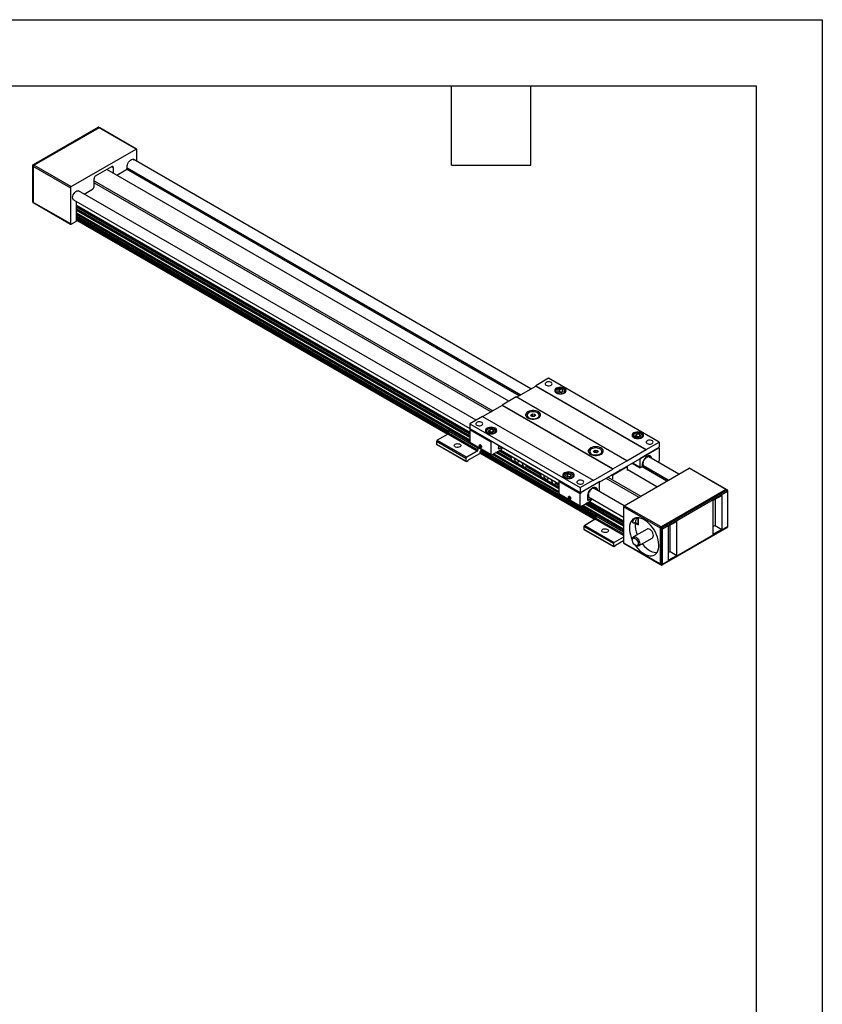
# Model space of a CAD drawing. Header units: millimetres. Extents: x 0 to 1397, y 0 to 1080.
# Tile 7 of 7: x 1012 to 1397, y 607 to 1080. Entities that reach past the tile are written whole.
import ezdxf

# ---------------------------------------------------------------- set-up
doc = ezdxf.new("R2010")
doc.units = ezdxf.units.MM
doc.header["$LTSCALE"] = 5
doc.linetypes.add('SLD-Solid', pattern=[0])
doc.layers.add('TEXT', color=140, linetype='SLD-Solid', lineweight=25)

msp = doc.modelspace()

# ---------------------------------------------------------------- linework, layer by layer
at = {"color": 7, "linetype": 'SLD-Solid'}
for p, q in [((0.012, 1079.513), (1397.012, 1079.513)), ((1397.012, 1079.513), (1397.012, 0.013))]:
    msp.add_line(p, q, dxfattribs=at)
for p, q in [((1049.697, 1027.839), (1018.585, 1009.878)), ((1049.947, 1027.814), (1018.835, 1009.853)), ((1050.301, 1027.61), (1019.188, 1009.649)), ((1050.301, 1027.61), (1049.947, 1027.814)), ((1050.541, 1027.64), (1050.197, 1027.839)), ((1067.979, 1017.405), (1050.301, 1027.61)), ((1068.229, 1017.43), (1050.551, 1027.635)), ((1036.866, 999.444), (1067.979, 1017.405)), ((1068.332, 1011.514), (1068.332, 1017.201)), ((1257.331, 902.408), (1066.574, 1012.529)), ((1018.335, 1009.445), (1018.335, 992.298)), ((1018.481, 1009.241), (1018.481, 992.094)), ((1018.481, 1009.241), (1018.835, 1009.037)), ((1019.188, 1009.649), (1018.835, 1009.853)), ((1018.835, 1009.037), (1036.512, 998.832)), ((1018.835, 991.889), (1018.835, 1009.037)), ((1019.188, 1009.649), (1036.866, 999.444)), ((1048.533, 1004.548), (1056.312, 1009.038)), ((1246.664, 896.454), (1053.976, 1007.69)), ((1056.312, 1009.038), (1057.019, 1008.63)), ((1057.019, 1008.63), (1057.019, 1005.933)), ((1058.75, 1004.934), (1063.071, 1007.428)), ((1251.649, 899.127), (1063.449, 1007.773)), ((1252.234, 899.465), (1063.719, 1008.293)), ((1063.763, 1008.48), (1252.418, 899.571)), ((1047.826, 999.444), (1047.826, 1003.323)), ((1047.826, 1002.26), (1239.062, 891.861)), ((1036.512, 998.832), (1036.512, 981.684)), ((1230.991, 887.406), (1040.419, 997.421)), ((1043.078, 995.886), (1047.118, 998.219)), ((1047.826, 1001.28), (1238.214, 891.371)), ((1018.835, 991.89), (1018.481, 992.094)), ((1037.918, 993.092), (1227.961, 883.382)), ((1039.339, 982.908), (1039.339, 992.271)), ((1018.585, 991.865), (1018.929, 991.666)), ((1018.835, 991.889), (1036.512, 981.684)), ((1018.938, 991.66), (1036.616, 981.455)), ((1039.339, 990.503), (1227.961, 881.614)), ((1039.339, 990.419), (1227.961, 881.53)), ((1039.339, 989.993), (1227.961, 881.103)), ((1227.961, 880.695), (1039.339, 989.584)), ((1227.961, 879.902), (1039.339, 988.791)), ((1227.961, 879.818), (1039.339, 988.707)), ((1227.961, 879.491), (1039.339, 988.38)), ((1227.961, 879.083), (1039.339, 987.972)), ((1036.866, 981.48), (1039.339, 982.908)), ((1039.339, 986.788), (1227.961, 877.899)), ((1039.339, 986.703), (1227.961, 877.814)), ((1218.259, 882.87), (1039.339, 986.159)), ((1218.186, 882.828), (1039.339, 986.074)), ((1039.339, 985.359), (1217.832, 882.317)), ((1039.339, 984.951), (1217.744, 881.96)), ((1039.339, 984.77), (1217.744, 881.78)), ((1217.743, 881.243), (1039.339, 984.233)), ((1217.723, 881.115), (1039.339, 984.093)), ((1217.559, 880.801), (1039.339, 983.685)), ((1217.424, 880.675), (1039.339, 983.481)), ((1039.339, 983.396), (1217.352, 880.632)), ((1265.792, 907.496), (1259.604, 903.924)), ((1318.825, 876.881), (1265.792, 907.496)), ((1250.412, 898.413), (1259.604, 903.72)), ((1259.604, 903.72), (1259.604, 903.924)), ((1259.604, 903.924), (1312.638, 873.309)), ((1259.604, 903.72), (1312.638, 873.105)), ((1269.893, 902.271), (1269.68, 902.148)), ((1271.147, 902.202), (1270.054, 901.637)), ((1271.147, 902.202), (1272.542, 901.938)), ((1271.147, 900.977), (1271.147, 902.202)), ((1273.217, 902.148), (1273.004, 902.271)), ((1250.235, 898.515), (1243.518, 894.638)), ((1303.268, 867.9), (1250.235, 898.515)), ((1268.949, 901.128), (1268.949, 900.916)), ((1270.054, 901.637), (1270.355, 900.808)), ((1271.75, 900.544), (1270.355, 900.808)), ((1271.147, 900.977), (1270.695, 900.743)), ((1271.147, 900.977), (1271.845, 900.845)), ((1272.843, 901.109), (1271.75, 900.544)), ((1271.845, 900.845), (1272.202, 900.778)), ((1272.843, 901.109), (1272.542, 901.938)), ((1272.542, 900.953), (1272.542, 901.938)), ((1273.949, 900.916), (1273.949, 901.128)), ((1243.518, 894.433), (1234.325, 889.127)), ((1296.551, 864.022), (1243.518, 894.638)), ((1243.518, 894.433), (1243.518, 894.638)), ((1296.551, 863.818), (1243.518, 894.433)), ((1234.149, 889.229), (1227.961, 885.657)), ((1234.149, 889.229), (1287.182, 858.614)), ((1255.442, 889.727), (1255.442, 889.372)), ((1257.237, 889.864), (1258.007, 890.36)), ((1257.597, 889.23), (1257.237, 889.864)), ((1258.727, 889.093), (1257.597, 889.23)), ((1257.64, 889.225), (1258.007, 889.462)), ((1258.007, 890.36), (1259.137, 890.223)), ((1258.007, 889.462), (1258.007, 890.36)), ((1258.007, 889.462), (1258.572, 889.394)), ((1258.572, 889.394), (1259.094, 889.33)), ((1259.497, 889.59), (1258.727, 889.093)), ((1259.137, 890.223), (1259.497, 889.59)), ((1259.137, 889.358), (1259.137, 890.223)), ((1261.292, 889.372), (1261.292, 889.727)), ((1227.961, 885.657), (1280.994, 855.042)), ((1227.961, 885.657), (1227.961, 883.207)), ((1217.39, 880.654), (1212.37, 877.756)), ((1231.532, 872.49), (1217.39, 880.654)), ((1218.097, 882.777), (1217.744, 882.164)), ((1231.886, 874), (1217.744, 882.164)), ((1217.744, 882.164), (1217.744, 881.266)), ((1217.744, 881.266), (1231.886, 873.102)), ((1218.373, 882.936), (1218.097, 882.777)), ((1227.961, 877.082), (1218.097, 882.777)), ((1218.373, 882.936), (1227.961, 877.401)), ((1280.994, 852.592), (1227.961, 883.207)), ((1238.215, 876.799), (1227.961, 882.718)), ((1227.961, 882.718), (1227.961, 876.879)), ((1235.715, 881.942), (1235.715, 881.73)), ((1236.659, 883.085), (1236.446, 882.963)), ((1236.778, 882.361), (1237.757, 882.992)), ((1236.778, 882.361), (1237.235, 881.556)), ((1237.235, 881.556), (1238.672, 881.382)), ((1237.399, 881.536), (1237.757, 881.768)), ((1239.194, 882.818), (1237.757, 882.992)), ((1237.757, 881.768), (1237.757, 882.992)), ((1238.475, 881.681), (1237.757, 881.768)), ((1239.03, 881.613), (1238.475, 881.681)), ((1239.651, 882.013), (1238.672, 881.382)), ((1239.194, 882.818), (1239.651, 882.013)), ((1239.194, 881.719), (1239.194, 882.818)), ((1239.983, 882.963), (1239.77, 883.085)), ((1240.715, 881.73), (1240.715, 881.942)), ((1306.072, 879.697), (1306.072, 879.485)), ((1307.016, 880.84), (1306.804, 880.718)), ((1307.135, 880.116), (1308.114, 880.747)), ((1307.593, 879.311), (1307.135, 880.116)), ((1307.593, 879.311), (1309.029, 879.137)), ((1307.756, 879.291), (1308.114, 879.522)), ((1309.551, 880.573), (1308.114, 880.747)), ((1308.114, 879.522), (1308.114, 880.747)), ((1308.832, 879.435), (1308.114, 879.522)), ((1309.388, 879.368), (1308.832, 879.435)), ((1310.008, 879.768), (1309.029, 879.137)), ((1310.008, 879.768), (1309.551, 880.573)), ((1309.551, 879.473), (1309.551, 880.573)), ((1310.34, 880.718), (1310.128, 880.84)), ((1311.072, 879.485), (1311.072, 879.697)), ((1226.158, 868.979), (1212.016, 877.143)), ((1212.016, 877.143), (1212.016, 875.837)), ((1212.016, 875.837), (1226.158, 867.673)), ((1212.016, 875.837), (1212.193, 875.735)), ((1226.335, 867.571), (1212.193, 875.735)), ((1212.37, 877.756), (1226.512, 869.592)), ((1227.961, 876.879), (1238.215, 870.96)), ((1228.065, 876.65), (1238.318, 870.731)), ((1231.886, 874), (1232.078, 874.334)), ((1231.886, 874), (1231.886, 873.102)), ((1232.628, 875.206), (1232.628, 875.165)), ((1232.734, 875.104), (1232.911, 875.355)), ((1232.734, 875.104), (1233.041, 875.281)), ((1232.911, 874.648), (1232.734, 875.104)), ((1232.911, 875.355), (1233.265, 875.151)), ((1232.911, 874.648), (1233.359, 874.907)), ((1233.265, 874.444), (1232.911, 874.648)), ((1233.088, 874.369), (1233.123, 874.349)), ((1233.359, 874.907), (1233.264, 875.151)), ((1233.265, 875.151), (1233.442, 874.696)), ((1233.442, 874.696), (1233.265, 874.444)), ((1233.36, 874.906), (1233.359, 874.907)), ((1238.215, 870.96), (1238.215, 876.799)), ((1241.885, 874.837), (1241.783, 875.229)), ((1241.835, 873.744), (1241.885, 874.837)), ((1241.838, 875.194), (1241.885, 874.837)), ((1243.054, 874.151), (1241.951, 873.739)), ((1243.156, 874.021), (1242.042, 873.605)), ((1242.424, 874.859), (1242.338, 874.752)), ((1243.054, 874.151), (1243.215, 874.058)), ((1243.105, 874.16), (1243.16, 874.181)), ((1243.324, 874.047), (1243.119, 874.166)), ((1243.126, 874.168), (1243.306, 874.064)), ((1243.156, 874.021), (1243.215, 874.058)), ((1243.264, 874.172), (1243.16, 874.181)), ((1243.306, 874.064), (1243.264, 874.172)), ((1243.306, 874.058), (1243.306, 874.064)), ((1243.553, 873.838), (1243.366, 873.73)), ((1243.376, 873.932), (1243.376, 873.818)), ((1243.553, 873.838), (1243.553, 874.207)), ((1309.491, 869.043), (1318.825, 874.431)), ((1309.986, 869.247), (1318.471, 874.145)), ((1312.638, 873.309), (1318.825, 876.881)), ((1318.4, 874.186), (1318.471, 874.145)), ((1318.721, 874.17), (1318.547, 874.271)), ((1318.825, 876.881), (1318.825, 874.431)), ((1318.825, 873.941), (1318.825, 868.103)), ((1231.532, 872.49), (1226.512, 869.592)), ((1232.593, 871.265), (1227.219, 868.163)), ((1232.947, 871.877), (1232.593, 871.265)), ((1232.839, 871.691), (1288.063, 839.811)), ((1288.134, 839.855), (1232.876, 871.755)), ((1232.947, 871.877), (1232.947, 872.163)), ((1288.27, 839.981), (1232.947, 871.918)), ((1288.433, 840.295), (1232.962, 872.318)), ((1288.454, 840.422), (1232.993, 872.439)), ((1233.214, 872.849), (1288.454, 840.959)), ((1233.323, 872.966), (1288.454, 841.14)), ((1233.477, 873.082), (1233.862, 873.304)), ((1233.654, 873.184), (1288.543, 841.497)), ((1238.568, 870.756), (1243.129, 873.389)), ((1270.741, 852.489), (1238.833, 870.909)), ((1270.741, 852.573), (1238.906, 870.951)), ((1239.378, 871.224), (1270.741, 853.118)), ((1239.451, 871.266), (1270.741, 853.202)), ((1270.741, 854.386), (1240.477, 871.858)), ((1270.741, 854.795), (1240.83, 872.062)), ((1270.741, 855.121), (1241.113, 872.225)), ((1270.741, 855.206), (1241.186, 872.268)), ((1241.835, 873.749), (1241.951, 873.739)), ((1241.836, 873.724), (1242.042, 873.605)), ((1247.916, 869.176), (1241.873, 872.664)), ((1242.227, 872.868), (1247.759, 869.675)), ((1242.596, 873.081), (1270.741, 856.833)), ((1242.669, 873.124), (1270.741, 856.918)), ((1248.221, 868.207), (1247.595, 870.196)), ((1285.494, 872.378), (1285.494, 872.023)), ((1285.494, 872.023), (1285.556, 871.676)), ((1287.322, 872.586), (1288.182, 873.031)), ((1287.559, 871.933), (1287.322, 872.586)), ((1288.656, 871.726), (1287.559, 871.933)), ((1287.733, 871.9), (1287.752, 871.91)), ((1287.752, 871.91), (1287.734, 871.9)), ((1287.752, 871.91), (1288.182, 872.132)), ((1288.182, 873.031), (1289.279, 872.823)), ((1288.182, 872.132), (1288.182, 873.031)), ((1288.182, 872.132), (1288.731, 872.029)), ((1289.516, 872.17), (1288.656, 871.726)), ((1288.731, 872.029), (1289.105, 871.958)), ((1289.279, 872.823), (1289.516, 872.17)), ((1289.279, 872.048), (1289.279, 872.823)), ((1291.344, 872.023), (1291.344, 872.378)), ((1312.638, 873.105), (1303.268, 867.696)), ((1309.915, 869.288), (1309.986, 869.247)), ((1312.496, 869.357), (1312.496, 869.564)), ((1312.638, 873.105), (1312.638, 873.309)), ((1312.931, 869.841), (1313.132, 869.724)), ((1313.132, 869.931), (1313.132, 869.724)), ((1328.218, 861.485), (1313.813, 869.801)), ((1314.192, 869.629), (1313.977, 869.754)), ((1314.192, 869.629), (1314.348, 869.823)), ((1314.666, 869.37), (1314.2, 869.639)), ((1314.666, 869.37), (1314.632, 869.328)), ((1226.158, 868.979), (1226.158, 867.673)), ((1226.335, 867.571), (1226.158, 867.673)), ((1226.335, 867.571), (1227.219, 868.081)), ((1227.219, 868.163), (1227.219, 868.081)), ((1249.511, 868.704), (1249.576, 869.052)), ((1249.844, 868.897), (1249.511, 868.704)), ((1251.213, 868.107), (1251.278, 867.684)), ((1252.898, 867.134), (1253.524, 865.145)), ((1254.268, 864.715), (1255.167, 865.234)), ((1255.167, 865.234), (1254.941, 865.955)), ((1262.058, 861.012), (1254.955, 865.112)), ((1255.105, 865.434), (1261.901, 861.511)), ((1303.445, 864.981), (1296.374, 860.899)), ((1296.551, 864.022), (1303.268, 867.9)), ((1300.086, 863.491), (1309.491, 868.92)), ((1303.056, 865.206), (1303.445, 864.981)), ((1303.268, 867.696), (1303.268, 867.9)), ((1303.445, 864.981), (1303.445, 863.266)), ((1305.879, 866.835), (1309.736, 864.609)), ((1306.025, 866.92), (1309.632, 864.838)), ((1309.632, 868.634), (1309.314, 868.818)), ((1309.491, 869.043), (1309.491, 868.92)), ((1309.632, 864.838), (1309.632, 868.634)), ((1310.804, 865.106), (1309.986, 864.633)), ((1322.536, 858.205), (1310.693, 865.042)), ((1310.839, 865.458), (1311.118, 865.805)), ((1323.122, 858.543), (1310.935, 865.578)), ((1311.118, 867.218), (1310.963, 867.232)), ((1311.118, 867.218), (1310.981, 867.297)), ((1311.052, 865.723), (1323.306, 858.649)), ((1311.281, 868.052), (1311.436, 868.038)), ((1318.471, 867.49), (1318.143, 867.301)), ((1262.363, 860.043), (1261.737, 862.032)), ((1263.653, 860.54), (1263.718, 860.888)), ((1263.986, 860.733), (1263.653, 860.54)), ((1265.355, 859.943), (1265.42, 859.52)), ((1272.838, 860.512), (1272.838, 860.299)), ((1273.782, 861.654), (1273.57, 861.532)), ((1273.943, 861.021), (1275.036, 861.586)), ((1273.943, 861.021), (1274.244, 860.191)), ((1275.639, 859.927), (1274.244, 860.191)), ((1274.584, 860.127), (1275.036, 860.361)), ((1275.036, 861.586), (1276.431, 861.322)), ((1275.036, 860.361), (1275.036, 861.586)), ((1275.036, 860.361), (1275.734, 860.229)), ((1275.639, 859.927), (1276.732, 860.493)), ((1275.734, 860.229), (1276.091, 860.161)), ((1276.732, 860.493), (1276.431, 861.322)), ((1276.431, 860.337), (1276.431, 861.322)), ((1277.106, 861.532), (1276.894, 861.654)), ((1277.838, 860.299), (1277.838, 860.512)), ((1287.182, 858.409), (1296.551, 863.818)), ((1290.328, 857.858), (1299.733, 863.287)), ((1294.146, 860.062), (1309.95, 850.939)), ((1295.808, 860.654), (1295.49, 860.838)), ((1295.895, 861.072), (1295.808, 860.654)), ((1296.374, 860.899), (1295.985, 861.124)), ((1296.374, 860.899), (1296.374, 859.184)), ((1296.551, 863.818), (1296.551, 864.022)), ((1299.733, 863.287), (1299.91, 863.593)), ((1299.803, 863.409), (1300.016, 863.532)), ((1299.91, 863.593), (1300.086, 863.491)), ((1300.086, 863.491), (1299.91, 863.593)), ((1302.031, 846.367), (1333.144, 864.328)), ((1317.728, 855.429), (1303.445, 863.675)), ((1350.821, 854.123), (1333.144, 864.328)), ((1351.071, 854.148), (1333.394, 864.353)), ((1267.04, 858.97), (1267.666, 856.981)), ((1268.411, 856.551), (1269.31, 857.07)), ((1269.31, 857.07), (1269.083, 857.791)), ((1270.741, 855.999), (1269.097, 856.948)), ((1269.247, 857.27), (1270.741, 856.407)), ((1280.994, 852.102), (1270.741, 858.021)), ((1270.741, 858.021), (1270.741, 852.183)), ((1280.994, 855.042), (1287.182, 858.614)), ((1290.328, 857.98), (1280.994, 852.592)), ((1280.994, 855.042), (1280.994, 852.592)), ((1289.833, 857.613), (1281.348, 852.715)), ((1287.182, 858.409), (1287.182, 858.614)), ((1289.833, 857.613), (1289.763, 857.654)), ((1290.083, 857.638), (1289.909, 857.738)), ((1290.187, 853.612), (1290.187, 857.409)), ((1290.222, 857.919), (1290.328, 857.858)), ((1290.328, 857.98), (1290.328, 857.858)), ((1293.298, 859.572), (1309.101, 850.449)), ((1270.741, 852.183), (1280.994, 846.264)), ((1270.845, 851.954), (1281.098, 846.035)), ((1275.408, 850.509), (1275.408, 850.469)), ((1275.514, 850.407), (1275.691, 850.659)), ((1275.514, 850.407), (1275.821, 850.584)), ((1275.691, 849.952), (1275.514, 850.407)), ((1275.691, 850.659), (1276.045, 850.455)), ((1275.691, 849.952), (1276.139, 850.21)), ((1276.139, 850.21), (1276.044, 850.455)), ((1276.045, 850.455), (1276.221, 849.999)), ((1276.14, 850.21), (1276.139, 850.21)), ((1280.994, 846.264), (1280.994, 852.102)), ((1281.348, 852.715), (1281.277, 852.755)), ((1284.53, 851.163), (1284.665, 850.141)), ((1284.955, 852.115), (1284.8, 852.129)), ((1284.8, 850.509), (1284.955, 850.702)), ((1285.273, 850.249), (1284.807, 850.518)), ((1284.955, 852.115), (1284.818, 852.194)), ((1284.833, 850.55), (1301.677, 840.826)), ((1285.118, 852.949), (1285.273, 852.935)), ((1285.273, 850.249), (1285.118, 850.056)), ((1286.333, 854.253), (1286.333, 854.46)), ((1286.768, 854.737), (1286.97, 854.621)), ((1286.97, 854.828), (1286.97, 854.621)), ((1302.055, 846.382), (1287.65, 854.698)), ((1288.029, 854.526), (1287.814, 854.65)), ((1288.029, 854.526), (1288.185, 854.719)), ((1288.503, 854.266), (1288.037, 854.535)), ((1288.503, 854.266), (1288.469, 854.225)), ((1319.709, 836.162), (1350.821, 854.123)), ((1350.821, 854.123), (1319.709, 836.162)), ((1320.062, 835.958), (1351.175, 853.919)), ((1320.416, 835.346), (1351.528, 853.306)), ((1344.722, 848.97), (1348.788, 851.317)), ((1348.788, 851.317), (1348.788, 834.986)), ((1350.821, 854.123), (1351.175, 853.919)), ((1351.425, 853.944), (1351.071, 854.148)), ((1351.528, 853.306), (1351.528, 836.16)), ((1351.675, 836.364), (1351.675, 853.511)), ((1276.045, 849.748), (1275.691, 849.952)), ((1275.868, 849.673), (1275.903, 849.652)), ((1276.221, 849.999), (1276.045, 849.748)), ((1281.348, 846.06), (1285.909, 848.693)), ((1288.897, 842.008), (1281.613, 846.213)), ((1288.97, 842.05), (1281.686, 846.255)), ((1282.158, 846.527), (1301.677, 835.259)), ((1282.231, 846.57), (1301.677, 835.344)), ((1301.677, 836.528), (1283.257, 847.162)), ((1301.677, 836.936), (1283.61, 847.366)), ((1301.677, 837.262), (1283.893, 847.529)), ((1301.677, 837.347), (1283.966, 847.571)), ((1284.615, 849.048), (1284.665, 850.141)), ((1284.615, 849.053), (1284.731, 849.042)), ((1284.616, 849.028), (1284.822, 848.909)), ((1301.677, 838.14), (1284.653, 847.968)), ((1285.833, 849.455), (1284.731, 849.042)), ((1285.936, 849.325), (1284.822, 848.909)), ((1285.007, 848.172), (1301.677, 838.548)), ((1285.376, 848.385), (1301.677, 838.974)), ((1285.449, 848.427), (1301.677, 839.059)), ((1285.833, 849.455), (1285.995, 849.362)), ((1285.885, 849.464), (1285.94, 849.485)), ((1286.104, 849.351), (1285.899, 849.469)), ((1285.906, 849.472), (1286.086, 849.368)), ((1285.936, 849.325), (1285.995, 849.362)), ((1286.044, 849.475), (1285.94, 849.485)), ((1286.086, 849.368), (1286.044, 849.475)), ((1286.086, 849.361), (1286.086, 849.368)), ((1286.333, 849.142), (1286.146, 849.034)), ((1286.156, 849.236), (1286.156, 849.121)), ((1286.333, 849.142), (1286.333, 849.684)), ((1319.355, 835.55), (1301.677, 845.755)), ((1301.677, 845.755), (1301.677, 828.608)), ((1319.709, 836.162), (1302.031, 846.367)), ((1344.722, 832.639), (1344.722, 848.97)), ((1345.606, 849.48), (1345.606, 836.823)), ((1288.808, 841.956), (1288.454, 841.344)), ((1301.677, 833.711), (1288.454, 841.344)), ((1288.454, 841.344), (1288.454, 840.446)), ((1289.084, 842.116), (1288.808, 841.956)), ((1301.677, 834.527), (1288.808, 841.956)), ((1289.084, 842.116), (1301.677, 834.846)), ((1296.869, 828.159), (1282.727, 836.323)), ((1282.727, 836.323), (1282.727, 835.016)), ((1288.101, 839.833), (1283.08, 836.935)), ((1283.08, 836.935), (1297.223, 828.771)), ((1301.677, 831.996), (1288.101, 839.833)), ((1288.454, 840.446), (1301.677, 832.812)), ((1306.195, 838.218), (1306.27, 838.175)), ((1307.188, 838.111), (1307.044, 838.195)), ((1307.246, 838.066), (1308.784, 837.178)), ((1308.784, 837.413), (1307.274, 838.284)), ((1308.784, 837.413), (1308.784, 840.58)), ((1308.784, 840.58), (1308.784, 837.178)), ((1319.709, 836.162), (1320.062, 835.958)), ((1351.528, 836.16), (1320.416, 818.199)), ((1327.222, 838.866), (1323.156, 836.519)), ((1323.156, 836.519), (1323.156, 820.188)), ((1324.04, 824.373), (1324.04, 837.03)), ((1327.222, 822.536), (1327.222, 838.866)), ((1345.606, 836.823), (1344.722, 836.313)), ((1345.606, 836.823), (1348.788, 834.986)), ((1282.727, 835.016), (1296.869, 826.852)), ((1282.727, 835.016), (1282.904, 834.914)), ((1297.046, 826.75), (1282.904, 834.914)), ((1301.677, 831.343), (1297.223, 828.771)), ((1313.014, 835.183), (1306.438, 831.386)), ((1319.355, 835.55), (1319.709, 835.346)), ((1319.355, 818.403), (1319.355, 835.55)), ((1319.355, 818.403), (1319.355, 835.55)), ((1319.709, 818.199), (1319.709, 835.346)), ((1320.312, 817.97), (1351.425, 835.931)), ((1320.416, 818.199), (1320.416, 835.346)), ((1348.788, 834.986), (1344.722, 832.639)), ((1296.869, 828.159), (1296.869, 826.852)), ((1297.046, 826.75), (1296.869, 826.852)), ((1297.046, 826.75), (1297.93, 827.26)), ((1301.677, 829.506), (1297.93, 827.342)), ((1297.93, 827.342), (1297.93, 827.26)), ((1301.677, 828.608), (1319.355, 818.403)), ((1301.781, 828.379), (1319.459, 818.174)), ((1305.92, 830.242), (1305.92, 829.834)), ((1307.334, 827.384), (1307.687, 827.18)), ((1308.938, 827.056), (1315.514, 830.853)), ((1323.156, 823.862), (1324.04, 824.373)), ((1323.156, 820.188), (1327.222, 822.536)), ((1324.04, 824.373), (1327.222, 822.536)), ((1319.355, 818.403), (1319.709, 818.199)), ((1319.459, 818.174), (1319.812, 817.97))]:
    msp.add_line(p, q)
at = {"flags": 128}
for points in [[(1063.762, 1008.817), (1063.724, 1009.354), (1063.818, 1009.958), (1064.037, 1010.585), (1064.364, 1011.188), (1064.776, 1011.722), (1065.242, 1012.148), (1065.727, 1012.435), (1066.196, 1012.561), (1066.614, 1012.517), (1066.933, 1012.322)], [(1038.262, 992.893), (1038.018, 993.01), (1037.744, 993.314), (1037.588, 993.754), (1037.561, 994.298), (1037.666, 994.906), (1037.895, 995.533), (1038.23, 996.131), (1038.648, 996.658), (1039.117, 997.073), (1039.603, 997.347), (1040.068, 997.459), (1040.48, 997.4), (1040.76, 997.224)], [(1264.625, 904.169), (1265.067, 903.987), (1265.588, 903.897), (1266.13, 903.91), (1266.636, 904.024), (1267.051, 904.227), (1267.329, 904.496), (1267.44, 904.803), (1267.373, 905.114), (1267.135, 905.396), (1266.75, 905.618), (1266.262, 905.756), (1265.723, 905.794), (1265.192, 905.73), (1264.725, 905.57), (1264.374, 905.33), (1264.177, 905.038), (1264.154, 904.725), (1264.309, 904.424), (1264.625, 904.169)], [(1269.504, 900.454), (1270.074, 900.202), (1270.737, 900.044), (1271.449, 899.989), (1272.16, 900.044), (1272.824, 900.202), (1273.393, 900.454), (1273.83, 900.783), (1274.105, 901.166), (1274.199, 901.577), (1274.105, 901.988), (1273.83, 902.371), (1273.393, 902.7), (1272.824, 902.952), (1272.16, 903.11), (1271.449, 903.165), (1270.737, 903.11), (1270.074, 902.952), (1269.504, 902.7), (1269.067, 902.371), (1268.792, 901.988), (1268.699, 901.577), (1268.792, 901.166), (1269.067, 900.783), (1269.504, 900.454)], [(1273.602, 901.634), (1273.387, 901.973), (1273.016, 902.264), (1272.517, 902.483), (1271.932, 902.612), (1271.308, 902.64), (1270.695, 902.566), (1270.143, 902.395), (1269.697, 902.142), (1269.393, 901.826), (1269.255, 901.473), (1269.295, 901.112), (1269.51, 900.773), (1269.881, 900.482), (1270.38, 900.263), (1270.965, 900.134), (1271.589, 900.105), (1272.202, 900.18), (1272.754, 900.35), (1273.2, 900.604), (1273.504, 900.92), (1273.642, 901.273), (1273.602, 901.634)], [(1273.907, 900.865), (1273.943, 901.032), (1273.895, 901.424)], [(1255.804, 888.463), (1256.438, 888.171), (1257.17, 887.968), (1257.961, 887.864), (1258.773, 887.864), (1259.564, 887.968), (1260.296, 888.171), (1260.93, 888.463), (1261.436, 888.83), (1261.789, 889.252), (1261.969, 889.709), (1261.969, 890.178), (1261.789, 890.634), (1261.436, 891.057), (1260.93, 891.423), (1260.296, 891.715), (1259.564, 891.918), (1258.773, 892.023), (1257.961, 892.023), (1257.17, 891.918), (1256.438, 891.715), (1255.804, 891.423), (1255.298, 891.057), (1254.945, 890.634), (1254.765, 890.178), (1254.765, 889.709), (1254.945, 889.252), (1255.298, 888.83), (1255.804, 888.463)], [(1258.967, 891.379), (1258.237, 891.414), (1257.514, 891.342), (1256.845, 891.169), (1256.272, 890.905), (1255.83, 890.567), (1255.548, 890.176), (1255.443, 889.758), (1255.521, 889.337), (1255.779, 888.94), (1256.199, 888.594), (1256.755, 888.318), (1257.413, 888.131), (1258.13, 888.044), (1258.863, 888.063), (1259.564, 888.186), (1260.19, 888.406), (1260.702, 888.71), (1261.067, 889.077), (1261.262, 889.485), (1261.275, 889.908), (1261.106, 890.32), (1260.764, 890.694), (1260.272, 891.008), (1259.66, 891.241), (1258.967, 891.379)], [(1231.391, 884.984), (1231.833, 884.801), (1232.354, 884.712), (1232.896, 884.725), (1233.402, 884.839), (1233.817, 885.041), (1234.095, 885.311), (1234.206, 885.618), (1234.139, 885.929), (1233.901, 886.211), (1233.516, 886.432), (1233.028, 886.57), (1232.489, 886.609), (1231.958, 886.544), (1231.491, 886.384), (1231.14, 886.145), (1230.943, 885.853), (1230.92, 885.539), (1231.075, 885.239), (1231.391, 884.984)], [(1236.27, 881.269), (1236.84, 881.017), (1237.503, 880.858), (1238.215, 880.804), (1238.926, 880.858), (1239.59, 881.017), (1240.159, 881.269), (1240.596, 881.598), (1240.871, 881.981), (1240.965, 882.391), (1240.871, 882.802), (1240.596, 883.185), (1240.159, 883.514), (1239.59, 883.766), (1238.926, 883.925), (1238.215, 883.979), (1237.503, 883.925), (1236.84, 883.766), (1236.27, 883.514), (1235.833, 883.185), (1235.558, 882.802), (1235.465, 882.391), (1235.558, 881.981), (1235.833, 881.598), (1236.27, 881.269)], [(1238.666, 883.43), (1238.041, 883.453), (1237.43, 883.374), (1236.883, 883.198), (1236.443, 882.941), (1236.148, 882.622), (1236.019, 882.268), (1236.068, 881.908), (1236.292, 881.57), (1236.671, 881.283), (1237.175, 881.068), (1237.763, 880.944), (1238.388, 880.921), (1238.999, 881.001), (1239.546, 881.176), (1239.986, 881.434), (1240.282, 881.752), (1240.41, 882.106), (1240.361, 882.467), (1240.137, 882.804), (1239.758, 883.092), (1239.254, 883.307), (1238.666, 883.43)], [(1306.627, 879.024), (1307.197, 878.771), (1307.86, 878.613), (1308.572, 878.559), (1309.283, 878.613), (1309.947, 878.771), (1310.516, 879.024), (1310.953, 879.353), (1311.228, 879.735), (1311.322, 880.146), (1311.228, 880.557), (1310.953, 880.94), (1310.516, 881.269), (1309.947, 881.521), (1309.283, 881.68), (1308.572, 881.734), (1307.86, 881.68), (1307.197, 881.521), (1306.627, 881.269), (1306.19, 880.94), (1305.915, 880.557), (1305.822, 880.146), (1305.915, 879.735), (1306.19, 879.353), (1306.627, 879.024)], [(1308.12, 878.699), (1308.745, 878.676), (1309.356, 878.756), (1309.903, 878.931), (1310.343, 879.189), (1310.639, 879.507), (1310.767, 879.861), (1310.718, 880.221), (1310.495, 880.559), (1310.116, 880.847), (1309.611, 881.061), (1309.023, 881.185), (1308.398, 881.208), (1307.787, 881.129), (1307.24, 880.953), (1306.801, 880.696), (1306.505, 880.377), (1306.376, 880.023), (1306.425, 879.663), (1306.649, 879.325), (1307.028, 879.037), (1307.532, 878.823), (1308.12, 878.699)], [(1220.996, 875.878), (1221.452, 876.062), (1221.988, 876.145), (1222.542, 876.117), (1223.046, 875.981), (1223.438, 875.755), (1223.673, 875.464), (1223.722, 875.144), (1223.578, 874.834), (1223.259, 874.572), (1222.804, 874.388), (1222.267, 874.305), (1221.714, 874.333), (1221.21, 874.468), (1220.817, 874.695), (1220.582, 874.986), (1220.534, 875.305), (1220.678, 875.615), (1220.996, 875.878)], [(1222.295, 874.306), (1221.988, 874.308), (1221.961, 874.306)], [(1233.088, 875.512), (1233.291, 875.348), (1233.463, 875.116), (1233.578, 874.851), (1233.618, 874.593), (1233.578, 874.382), (1233.463, 874.25), (1233.291, 874.217), (1233.088, 874.287), (1232.885, 874.451), (1232.713, 874.683), (1232.598, 874.948), (1232.558, 875.206), (1232.598, 875.417), (1232.713, 875.549), (1232.885, 875.583), (1233.088, 875.512)], [(1233.106, 875.501), (1232.934, 875.557), (1232.773, 875.526), (1232.666, 875.403), (1232.628, 875.206)], [(1233.088, 874.369), (1232.912, 874.511), (1232.763, 874.712), (1232.663, 874.942), (1232.628, 875.165), (1232.663, 875.348), (1232.763, 875.463), (1232.912, 875.492), (1233.088, 875.43), (1233.264, 875.288), (1233.413, 875.087), (1233.513, 874.858), (1233.548, 874.634), (1233.513, 874.451), (1233.413, 874.337), (1233.264, 874.308), (1233.088, 874.369)], [(1233.123, 874.349), (1233.123, 874.348), (1233.313, 874.283), (1233.473, 874.314), (1233.581, 874.437), (1233.618, 874.614)], [(1285.856, 871.115), (1286.49, 870.823), (1287.222, 870.619), (1288.013, 870.515), (1288.825, 870.515), (1289.616, 870.619), (1290.348, 870.823), (1290.982, 871.115), (1291.488, 871.481), (1291.841, 871.903), (1292.021, 872.36), (1292.021, 872.829), (1291.841, 873.286), (1291.488, 873.708), (1290.982, 874.074), (1290.348, 874.366), (1289.616, 874.57), (1288.825, 874.674), (1288.013, 874.674), (1287.222, 874.57), (1286.49, 874.366), (1285.856, 874.074), (1285.35, 873.708), (1284.998, 873.286), (1284.817, 872.829), (1284.817, 872.36), (1284.998, 871.903), (1285.35, 871.481), (1285.856, 871.115)], [(1285.556, 872.032), (1285.796, 871.632), (1286.2, 871.278), (1286.743, 870.994), (1287.392, 870.797), (1288.105, 870.699), (1288.838, 870.707), (1289.545, 870.82), (1290.181, 871.03), (1290.706, 871.326), (1291.088, 871.687), (1291.302, 872.092), (1291.334, 872.515), (1291.184, 872.929), (1290.86, 873.309), (1290.382, 873.63), (1289.781, 873.872), (1289.095, 874.021), (1288.366, 874.066), (1287.64, 874.006), (1286.964, 873.843), (1286.378, 873.588), (1285.921, 873.257), (1285.621, 872.871), (1285.497, 872.454), (1285.556, 872.032)], [(1313.062, 876.207), (1313.504, 876.025), (1314.024, 875.935), (1314.567, 875.948), (1315.073, 876.062), (1315.488, 876.265), (1315.766, 876.534), (1315.877, 876.841), (1315.81, 877.152), (1315.571, 877.434), (1315.187, 877.656), (1314.699, 877.794), (1314.16, 877.832), (1313.629, 877.768), (1313.162, 877.608), (1312.811, 877.368), (1312.614, 877.076), (1312.591, 876.763), (1312.746, 876.462), (1313.062, 876.207)], [(1242.042, 873.605), (1242.001, 873.59), (1241.962, 873.584), (1241.926, 873.589), (1241.895, 873.603), (1241.87, 873.627), (1241.851, 873.659), (1241.839, 873.699), (1241.835, 873.744)], [(1285.556, 871.676), (1285.796, 871.276), (1286.13, 870.972)], [(1315.279, 868.955), (1315.267, 869.073), (1315.123, 869.61), (1314.855, 870.017), (1314.479, 870.271), (1314.015, 870.356), (1313.492, 870.268), (1312.939, 870.012), (1312.389, 869.603), (1311.875, 869.064), (1311.426, 868.428), (1311.068, 867.731), (1310.822, 867.014), (1310.703, 866.319), (1310.718, 865.687), (1310.865, 865.154), (1310.865, 865.154)], [(1314.893, 869.177), (1314.871, 869.277), (1314.683, 869.73), (1314.38, 870.047), (1313.984, 870.21), (1313.516, 870.208), (1313.006, 870.041), (1312.901, 869.988)], [(1251.278, 867.684), (1251.211, 867.332), (1251.019, 867.112), (1250.733, 867.056), (1250.394, 867.174), (1250.056, 867.446), (1249.769, 867.833), (1249.578, 868.275), (1249.511, 868.704)], [(1310.695, 866.167), (1310.698, 866.107), (1310.796, 865.572)], [(1265.42, 859.52), (1265.353, 859.168), (1265.162, 858.948), (1264.875, 858.892), (1264.537, 859.009), (1264.198, 859.282), (1263.912, 859.669), (1263.72, 860.111), (1263.653, 860.54)], [(1273.393, 859.838), (1273.963, 859.586), (1274.626, 859.427), (1275.338, 859.373), (1276.049, 859.427), (1276.713, 859.586), (1277.282, 859.838), (1277.719, 860.167), (1277.994, 860.55), (1278.088, 860.961), (1277.994, 861.372), (1277.719, 861.754), (1277.282, 862.083), (1276.713, 862.336), (1276.049, 862.494), (1275.338, 862.548), (1274.626, 862.494), (1273.963, 862.336), (1273.393, 862.083), (1272.956, 861.754), (1272.681, 861.372), (1272.588, 860.961), (1272.681, 860.55), (1272.956, 860.167), (1273.393, 859.838)], [(1273.184, 860.496), (1273.399, 860.156), (1273.77, 859.865), (1274.269, 859.647), (1274.854, 859.518), (1275.478, 859.489), (1276.091, 859.563), (1276.643, 859.734), (1277.089, 859.988), (1277.393, 860.304), (1277.531, 860.656), (1277.491, 861.017), (1277.276, 861.357), (1276.905, 861.648), (1276.406, 861.867), (1275.821, 861.996), (1275.197, 862.024), (1274.584, 861.95), (1274.032, 861.779), (1273.586, 861.525), (1273.282, 861.209), (1273.144, 860.857), (1273.184, 860.496)], [(1279.828, 857.022), (1280.27, 856.839), (1280.79, 856.75), (1281.333, 856.763), (1281.839, 856.877), (1282.254, 857.079), (1282.532, 857.349), (1282.643, 857.656), (1282.576, 857.967), (1282.337, 858.249), (1281.953, 858.47), (1281.465, 858.608), (1280.926, 858.647), (1280.395, 858.582), (1279.928, 858.422), (1279.577, 858.183), (1279.38, 857.891), (1279.357, 857.577), (1279.512, 857.277), (1279.828, 857.022)], [(1284.665, 850.141), (1284.542, 850.695), (1284.553, 851.342), (1284.696, 852.045), (1284.964, 852.761), (1285.341, 853.45), (1285.804, 854.07), (1286.328, 854.587), (1286.88, 854.969), (1287.43, 855.194), (1287.944, 855.249), (1288.394, 855.132), (1288.751, 854.848), (1288.997, 854.415), (1289.116, 853.857), (1289.116, 853.851)], [(1288.73, 854.074), (1288.582, 854.517), (1288.309, 854.873), (1287.935, 855.079), (1287.484, 855.121), (1286.982, 854.998), (1286.738, 854.885)], [(1275.868, 850.816), (1276.071, 850.652), (1276.243, 850.42), (1276.358, 850.155), (1276.398, 849.897), (1276.358, 849.686), (1276.243, 849.554), (1276.071, 849.52), (1275.868, 849.591), (1275.665, 849.755), (1275.493, 849.987), (1275.378, 850.252), (1275.338, 850.509), (1275.378, 850.72), (1275.493, 850.853), (1275.665, 850.886), (1275.868, 850.816)], [(1275.886, 850.805), (1275.714, 850.861), (1275.553, 850.83), (1275.446, 850.706), (1275.408, 850.509)], [(1275.868, 849.673), (1275.692, 849.814), (1275.543, 850.016), (1275.443, 850.245), (1275.408, 850.469), (1275.443, 850.652), (1275.543, 850.766), (1275.692, 850.795), (1275.868, 850.734), (1276.044, 850.592), (1276.193, 850.391), (1276.293, 850.161), (1276.328, 849.938), (1276.293, 849.755), (1276.193, 849.64), (1276.044, 849.611), (1275.868, 849.673)], [(1275.903, 849.652), (1275.903, 849.652), (1276.093, 849.586), (1276.253, 849.617), (1276.361, 849.741), (1276.398, 849.918)], [(1284.822, 848.909), (1284.781, 848.893), (1284.742, 848.888), (1284.706, 848.893), (1284.675, 848.907), (1284.65, 848.931), (1284.631, 848.963), (1284.619, 849.002), (1284.615, 849.048)], [(1311.577, 823.301), (1312.519, 822.83), (1313.445, 822.513), (1314.337, 822.355), (1315.18, 822.361), (1315.959, 822.528), (1316.66, 822.856), (1317.27, 823.337), (1317.778, 823.963), (1318.175, 824.722), (1318.455, 825.603), (1318.612, 826.588), (1318.644, 827.66), (1318.549, 828.799), (1318.33, 829.987), (1317.991, 831.201), (1317.537, 832.419), (1316.977, 833.621), (1316.32, 834.784), (1315.579, 835.888), (1314.766, 836.913), (1313.896, 837.841), (1312.985, 838.655), (1312.049, 839.341), (1311.105, 839.886), (1310.168, 840.281), (1309.257, 840.519), (1308.388, 840.595), (1307.575, 840.509), (1306.834, 840.261), (1306.177, 839.856), (1305.617, 839.301), (1305.163, 838.606), (1304.823, 837.784), (1304.604, 836.85), (1304.51, 835.819), (1304.541, 834.711), (1304.698, 833.544), (1304.978, 832.341), (1305.376, 831.122), (1305.884, 829.909), (1305.92, 829.833)], [(1291.707, 835.058), (1292.162, 835.241), (1292.699, 835.325), (1293.253, 835.297), (1293.756, 835.161), (1294.149, 834.934), (1294.384, 834.643), (1294.432, 834.324), (1294.289, 834.014), (1293.97, 833.751), (1293.515, 833.567), (1292.978, 833.484), (1292.424, 833.512), (1291.921, 833.648), (1291.528, 833.875), (1291.293, 834.165), (1291.245, 834.485), (1291.388, 834.795), (1291.707, 835.058)], [(1293.006, 833.486), (1292.699, 833.487), (1292.671, 833.486)], [(1305.92, 830.242), (1305.957, 830.636), (1306.118, 831.067), (1306.396, 831.36), (1306.769, 831.496), (1307.211, 831.462), (1307.688, 831.263)], [(1315.514, 830.853), (1315.556, 830.878), (1315.833, 831.172), (1315.995, 831.603), (1316.027, 832.139), (1315.93, 832.74), (1315.708, 833.361), (1315.379, 833.957), (1314.968, 834.483), (1314.505, 834.901), (1314.023, 835.179), (1313.56, 835.297), (1313.148, 835.245), (1313.014, 835.183)], [(1307.334, 830.65), (1307.751, 830.337), (1308.131, 829.907), (1308.44, 829.397), (1308.651, 828.854), (1308.744, 828.325), (1308.713, 827.858), (1308.559, 827.494), (1308.296, 827.265), (1307.948, 827.192), (1307.545, 827.281), (1307.123, 827.524), (1306.721, 827.9), (1306.372, 828.375), (1306.109, 828.908), (1305.955, 829.45), (1305.924, 829.953), (1306.018, 830.374), (1306.229, 830.674), (1306.538, 830.826), (1306.917, 830.818), (1307.334, 830.65)], [(1307.688, 831.263), (1308.165, 830.912), (1308.606, 830.435), (1308.98, 829.869), (1309.257, 829.254), (1309.419, 828.637), (1309.451, 828.064), (1309.353, 827.576), (1309.132, 827.21), (1308.803, 826.994), (1308.392, 826.942), (1307.928, 827.06), (1307.687, 827.18)], [(1310.672, 828.058), (1310.901, 827.776), (1311.756, 826.831), (1312.655, 825.995), (1313.583, 825.283), (1314.522, 824.708), (1315.457, 824.28), (1316.372, 824.007), (1317.248, 823.892), (1317.736, 823.9)]]:
    msp.add_lwpolyline(points, dxfattribs=at)
for centre, radius, start, end in [((1049.801, 1027.609), 0.251, 54.38242, 114.30712), ((1050.094, 1027.609), 0.251, 65.69288, 125.61758), ((1050.447, 1027.406), 0.251, 65.69288, 125.61758), ((1068.117, 1017.236), 0.218, 350.78596, 129.20329), ((1018.58, 1009.466), 0.246, 185.00069, 246.30484), ((1019.249, 1009.206), 0.768, 122.60548, 177.39452), ((1018.688, 1009.648), 0.252, 54.38738, 114.25021), ((1019.602, 1009.002), 0.768, 122.60548, 177.39452), ((1056.588, 1008.7), 0.437, 350.78596, 129.20329), ((1062.3, 1008.678), 1.469, 301.66786, 5.44702), ((1049.361, 1003.253), 1.537, 122.60548, 177.39452), ((1037.28, 998.797), 0.768, 122.60548, 177.39452), ((1046.29, 999.514), 1.537, 302.60548, 357.39452), ((1018.585, 992.323), 0.251, 185.6948, 245.62534), ((1018.719, 992.063), 0.24, 172.74417, 235.94365), ((1019.072, 991.859), 0.24, 172.74417, 235.94365), ((1036.728, 981.649), 0.218, 170.78596, 309.20329), ((1270.122, 901.084), 1.152, 112.51184, 190.91852), ((1271.45, 898.84), 2.044, 78.87112, 111.45975), ((1271.528, 899.123), 1.751, 68.82724, 79.57881), ((1272.472, 900.771), 1.566, 24.66735, 61.62303), ((1256.796, 889.473), 1.358, 184.27715, 238.04617), ((1258.359, 887.91), 1.499, 81.8339, 118.67323), ((1258.42, 888.01), 1.392, 65.14367, 83.72842), ((1259.907, 889.491), 1.39, 302.62223, 355.05445), ((1216.976, 881.301), 0.768, 302.60548, 357.39452), ((1219.826, 880.442), 2.887, 111.62584, 120.21461), ((1228.707, 882.688), 0.746, 144.22167, 177.72475), ((1236.862, 881.912), 1.13, 111.5728, 191.85756), ((1238.207, 879.724), 1.975, 82.20354, 113.57006), ((1238.273, 879.878), 1.814, 68.11302, 83.59914), ((1239.571, 881.914), 1.126, 347.98425, 68.58539), ((1307.216, 879.668), 1.127, 111.47135, 191.959), ((1308.565, 877.479), 1.975, 82.20354, 113.57006), ((1308.63, 877.633), 1.814, 68.11302, 83.59914), ((1309.887, 879.647), 1.163, 349.50555, 67.0641), ((1212.784, 877.108), 0.768, 122.60548, 177.39452), ((1228.199, 876.849), 0.24, 172.74417, 235.94365), ((1238.97, 876.765), 0.756, 144.29615, 177.48976), ((1243.032, 875.569), 1.071, 209.30047, 229.65593), ((1243.103, 874.023), 0.137, 89.51528, 111.39881), ((1243.002, 875.698), 1.684, 275.24982, 281.11507), ((1243.25, 873.944), 0.127, 354.58528, 52.99685), ((1318.609, 873.976), 0.218, 350.78596, 129.20329), ((1226.926, 868.944), 0.768, 122.60548, 177.39452), ((1231.118, 873.137), 0.768, 302.60548, 357.39452), ((1234.098, 872.111), 1.153, 122.60548, 177.39452), ((1238.43, 870.925), 0.218, 170.78596, 309.20329), ((1242.839, 873.842), 0.538, 302.60548, 357.39452), ((1288.421, 870.485), 1.575, 78.65842, 115.14544), ((1288.492, 870.713), 1.337, 65.38773, 79.69698), ((1290.025, 872.103), 1.321, 301.14422, 356.53245), ((1310.4, 868.6), 0.768, 122.60548, 177.39452), ((1315.038, 866.229), 4.03, 129.09259, 153.31827), ((1314.117, 867.491), 2.631, 111.96977, 128.02486), ((1313.58, 868.754), 1.069, 55.03427, 114.74667), ((1313.604, 868.962), 1.137, 21.02214, 49.17925), ((1309.848, 864.803), 0.218, 170.78596, 309.20329), ((1312.312, 866.077), 1.598, 198.43452, 202.8099), ((1310.653, 865.362), 0.298, 300.57585, 315.48896), ((1315.303, 866.02), 4.506, 153.19247, 164.39617), ((1313.38, 866.512), 2.37, 162.65221, 197.34779), ((1318.057, 868.138), 0.768, 302.60548, 357.39452), ((1333.29, 864.124), 0.251, 65.69288, 125.61758), ((1274.011, 860.467), 1.152, 112.51821, 190.91215), ((1275.339, 858.223), 2.044, 78.87112, 111.45975), ((1275.417, 858.507), 1.751, 68.82724, 79.57881), ((1276.663, 860.466), 1.154, 349.1476, 67.42204), ((1271.487, 857.992), 0.746, 144.22167, 177.72475), ((1289.971, 857.444), 0.218, 350.78596, 129.20329), ((1270.979, 852.153), 0.24, 172.74417, 235.94365), ((1281.762, 852.067), 0.768, 122.60548, 177.39452), ((1289.14, 850.917), 4.506, 153.19253, 164.39609), ((1285.862, 850.917), 1.137, 201.02212, 229.17922), ((1287.217, 851.408), 2.37, 162.65221, 197.34779), ((1288.875, 851.125), 4.03, 129.09257, 153.31829), ((1285.812, 850.935), 0.872, 231.8302, 259.45096), ((1287.954, 852.388), 2.631, 111.96977, 128.02486), ((1287.417, 853.65), 1.069, 55.03432, 114.74664), ((1287.441, 853.858), 1.137, 21.02193, 49.17939), ((1289.473, 853.635), 0.714, 330.66746, 358.11211), ((1350.965, 853.936), 0.236, 60.82677, 127.56718), ((1350.968, 853.918), 0.251, 65.69288, 125.61758), ((1351.321, 853.714), 0.252, 65.71558, 125.6156), ((1350.761, 853.272), 0.768, 2.60548, 57.39452), ((1351.424, 853.536), 0.251, 294.37605, 354.28919), ((1281.21, 846.229), 0.218, 170.78596, 309.20329), ((1285.883, 849.327), 0.137, 89.51528, 111.39881), ((1285.619, 849.146), 0.538, 302.60548, 357.39452), ((1285.782, 851.002), 1.684, 275.24982, 281.11507), ((1286.03, 849.248), 0.127, 354.58528, 52.99685), ((1302.445, 845.72), 0.768, 122.60548, 177.39452), ((1290.536, 839.621), 2.887, 111.62584, 120.21461), ((1283.494, 836.288), 0.768, 122.60548, 177.39452), ((1287.687, 840.481), 0.768, 302.60548, 357.39452), ((1319.49, 837.149), 12.278, 175.71995, 202.81852), ((1312.628, 837.65), 5.392, 147.02933, 173.23904), ((1320.123, 835.515), 0.768, 122.60548, 177.39452), ((1320.123, 835.515), 0.768, 122.60548, 177.39452), ((1351.283, 836.132), 0.246, 305.01333, 6.29885), ((1351.424, 836.389), 0.251, 294.37466, 354.3052), ((1320.476, 835.311), 0.768, 122.60548, 177.39452), ((1320.062, 836.028), 0.769, 242.60967, 297.39033), ((1319.648, 835.311), 0.768, 2.60548, 57.39452), ((1297.637, 828.124), 0.768, 122.60548, 177.39452), ((1301.922, 828.581), 0.246, 173.70115, 234.98667), ((1318.701, 834.951), 13.655, 213.64708, 238.55342), ((1319.954, 818.172), 0.246, 173.69907, 235.00948), ((1320.062, 818.881), 0.769, 242.60967, 297.39033), ((1320.171, 818.172), 0.246, 304.95614, 6.30408)]:
    msp.add_arc(centre, radius, start, end)
for points, knots in [([(1050.196, 1027.837), (1050.191, 1027.841), (1050.144, 1027.872), (1050.034, 1027.905), (1049.872, 1027.906), (1049.749, 1027.88), (1049.701, 1027.839), (1049.698, 1027.837)], [0, 0, 0, 0, 0.0382851, 0.3230374, 0.6379493, 0.9791996, 1, 1, 1, 1]), ([(1018.586, 1009.876), (1018.537, 1009.842), (1018.44, 1009.773), (1018.352, 1009.615), (1018.341, 1009.5), (1018.336, 1009.445)], [0, 0, 0, 0, 0.3393302, 0.6810814, 1, 1, 1, 1]), ([(1018.336, 992.298), (1018.335, 992.296), (1018.328, 992.253), (1018.349, 992.164), (1018.384, 992.087), (1018.402, 992.048)], [0, 0, 0, 0, 0.0203618, 0.498559, 1, 1, 1, 1]), ([(1018.402, 992.048), (1018.439, 991.995), (1018.491, 991.922), (1018.566, 991.878), (1018.586, 991.866)], [0, 0, 0, 0, 0.7368643, 1, 1, 1, 1]), ([(1243.215, 874.058), (1243.227, 874.063), (1243.251, 874.073), (1243.292, 874.064), (1243.317, 874.051), (1243.326, 874.046)], [0, 0, 0, 0, 0.3761408, 0.7520712, 1, 1, 1, 1]), ([(1310.796, 865.572), (1310.801, 865.556), (1310.811, 865.524), (1310.827, 865.451), (1310.845, 865.354), (1310.86, 865.247), (1310.864, 865.182), (1310.865, 865.154)], [0, 0, 0, 0, 0.13964509, 0.27852574, 0.48125582, 0.76924157, 1, 1, 1, 1]), ([(1351.608, 853.761), (1351.57, 853.814), (1351.519, 853.886), (1351.444, 853.931), (1351.424, 853.942)], [0, 0, 0, 0, 0.7370215, 1, 1, 1, 1]), ([(1351.674, 853.511), (1351.674, 853.512), (1351.681, 853.555), (1351.661, 853.644), (1351.626, 853.721), (1351.608, 853.761)], [0, 0, 0, 0, 0.0196231, 0.4981809, 1, 1, 1, 1]), ([(1285.995, 849.362), (1286.007, 849.367), (1286.031, 849.376), (1286.072, 849.368), (1286.096, 849.355), (1286.106, 849.349)], [0, 0, 0, 0, 0.3761408, 0.7520712, 1, 1, 1, 1]), ([(1307.307, 840.36), (1307.126, 840.214), (1306.682, 839.854), (1306.193, 839.258), (1305.958, 838.657), (1306.076, 838.239), (1306.423, 838.045), (1306.758, 838.102), (1306.915, 838.129)], [0, 0, 0, 0, 0.1345597, 0.3312792, 0.526343, 0.7004991, 0.8591847, 1, 1, 1, 1]), ([(1307.324, 840.366), (1307.161, 840.237), (1306.737, 839.898), (1306.248, 839.322), (1305.984, 838.72), (1306.07, 838.281), (1306.41, 838.079), (1306.845, 838.098), (1307.154, 838.233), (1307.274, 838.284)], [0, 0, 0, 0, 0.109843, 0.2872061, 0.4658084, 0.6261565, 0.7715259, 0.9117301, 1, 1, 1, 1]), ([(1307.246, 838.066), (1307.208, 838.106), (1307.161, 838.131), (1307.049, 838.152), (1306.985, 838.148), (1306.915, 838.129)], [0, 0, 0, 0, 0.5, 0.5, 1, 1, 1, 1]), ([(1351.424, 835.932), (1351.472, 835.966), (1351.569, 836.035), (1351.658, 836.193), (1351.669, 836.308), (1351.674, 836.363)], [0, 0, 0, 0, 0.3394587, 0.6813392, 1, 1, 1, 1]), ([(1319.459, 818.174), (1319.459, 818.174), (1319.42, 818.181), (1319.373, 818.256), (1319.361, 818.354), (1319.355, 818.403)], [0, 0, 0, 0, 0.0002788, 0.5001394, 1, 1, 1, 1]), ([(1319.813, 817.971), (1319.819, 817.967), (1319.865, 817.936), (1319.975, 817.903), (1320.137, 817.902), (1320.26, 817.929), (1320.308, 817.969), (1320.311, 817.971)], [0, 0, 0, 0, 0.0383876, 0.3231096, 0.6379879, 0.9792018, 1, 1, 1, 1])]:
    msp.add_open_spline(points, degree=3, knots=knots)
at = {"layer": 'TEXT'}
for p, q in [((31.75, 1047.75), (1365.25, 1047.75)), ((1219.2, 1009.65), (1219.2, 1047.75)), ((1257.3, 1009.65), (1257.3, 1047.75)), ((1365.25, 1047.75), (1365.25, 31.75)), ((1219.2, 1009.65), (1257.3, 1009.65))]:
    msp.add_line(p, q, dxfattribs=at)

doc.saveas('drawing.dxf')
